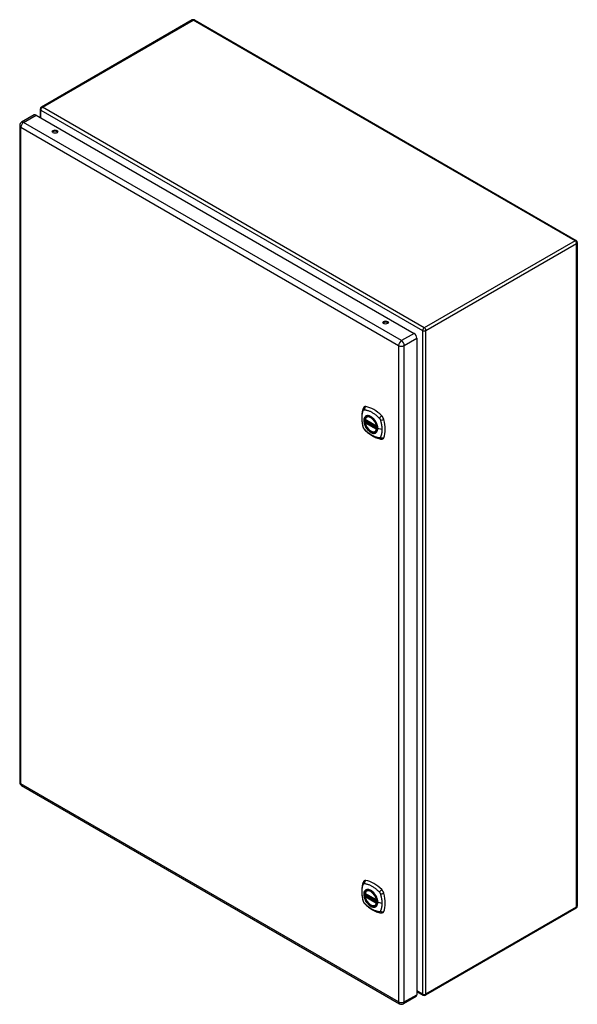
# Model space of a CAD drawing. Header units: inches. Extents: x 114.4 to 134.9, y 35.4 to 71.6.
import ezdxf

# ---------------------------------------------------------------- set-up
doc = ezdxf.new("R2010")
doc.units = ezdxf.units.IN
doc.header["$MEASUREMENT"] = 0
doc.layers.add('Visible Edges(ANSI)', color=7, linetype='Continuous', lineweight=25)
doc.layers.add('Visible Tangent Edges(ANSI)', color=7, linetype='Continuous', lineweight=25)

msp = doc.modelspace()

# ---------------------------------------------------------------- linework, layer by layer
at = {"layer": 'Visible Edges(ANSI)'}
for p, q in [((120.728, 71.55), (115.19, 68.352)), ((120.812, 71.55), (134.836, 63.453)), ((114.93, 68.066), (114.467, 67.799)), ((115.003, 68.059), (128.88, 60.046)), ((115.148, 68.28), (115.148, 67.974)), ((114.394, 67.672), (114.394, 43.577)), ((134.878, 63.381), (134.878, 39.023)), ((128.984, 59.867), (128.984, 35.772)), ((127.089, 56.876), (127.503, 56.637)), ((127.089, 56.78), (127.103, 56.788)), ((127.109, 56.8), (127.108, 56.802)), ((127.114, 56.814), (127.155, 56.838)), ((127.146, 56.98), (127.156, 56.986)), ((127.459, 56.437), (127.469, 56.444)), ((114.467, 43.45), (128.345, 35.438)), ((127.089, 39.482), (127.503, 39.243)), ((127.109, 39.406), (127.108, 39.409)), ((127.114, 39.42), (127.155, 39.444)), ((127.146, 39.586), (127.156, 39.592)), ((127.089, 39.386), (127.103, 39.394)), ((127.459, 39.044), (127.469, 39.05)), ((134.836, 38.95), (129.298, 35.753)), ((128.984, 35.886), (129.214, 35.753)), ((128.953, 35.705), (128.491, 35.438))]:
    msp.add_line(p, q, dxfattribs=at)
at = {"layer": 'Visible Edges(ANSI)', "flags": 128}
for points in [[(127.012, 57.289), (127.004, 57.268), (126.998, 57.248), (126.992, 57.229), (126.988, 57.211), (126.983, 57.192), (126.979, 57.173), (126.972, 57.133), (126.966, 57.092), (126.962, 57.051), (126.96, 57.008), (126.959, 56.965), (126.96, 56.922), (126.962, 56.878), (126.966, 56.833), (126.972, 56.788), (126.979, 56.743), (126.987, 56.698), (126.997, 56.652), (127.002, 56.629), (127.005, 56.617), (127.009, 56.603)], [(127.05, 57.345), (127.037, 57.332), (127.026, 57.317), (127.018, 57.303), (127.012, 57.289)], [(127.084, 56.889), (127.088, 56.904), (127.093, 56.918), (127.099, 56.931), (127.107, 56.943), (127.115, 56.954), (127.124, 56.964), (127.135, 56.972), (127.146, 56.98)], [(127.459, 56.437), (127.447, 56.432), (127.435, 56.427), (127.422, 56.424), (127.409, 56.422), (127.395, 56.422), (127.382, 56.423), (127.367, 56.425), (127.353, 56.428), (127.338, 56.433), (127.324, 56.439), (127.309, 56.445), (127.294, 56.454), (127.28, 56.463), (127.265, 56.473), (127.251, 56.484), (127.237, 56.496), (127.223, 56.509), (127.209, 56.523), (127.196, 56.538), (127.184, 56.553), (127.172, 56.569), (127.16, 56.586), (127.149, 56.603), (127.139, 56.62), (127.129, 56.638), (127.12, 56.657), (127.112, 56.675), (127.104, 56.694), (127.098, 56.712), (127.092, 56.731), (127.087, 56.749), (127.084, 56.768)], [(127.103, 56.788), (127.106, 56.79), (127.108, 56.793), (127.109, 56.797), (127.109, 56.8)], [(127.398, 56.9), (127.417, 56.877), (127.435, 56.854), (127.451, 56.829), (127.467, 56.804), (127.481, 56.778), (127.494, 56.751), (127.506, 56.724), (127.516, 56.696)], [(127.009, 56.603), (127.013, 56.59), (127.018, 56.577), (127.024, 56.564), (127.031, 56.552), (127.038, 56.54), (127.046, 56.529), (127.055, 56.518), (127.064, 56.507)], [(127.064, 56.507), (127.074, 56.497), (127.084, 56.488), (127.101, 56.471), (127.135, 56.441), (127.17, 56.411), (127.206, 56.382), (127.242, 56.355), (127.279, 56.33), (127.316, 56.306), (127.353, 56.283), (127.391, 56.262), (127.428, 56.243), (127.466, 56.226), (127.505, 56.21), (127.543, 56.197), (127.581, 56.185), (127.619, 56.175), (127.638, 56.171), (127.649, 56.169), (127.66, 56.167)], [(127.66, 56.167), (127.675, 56.165), (127.692, 56.165), (127.709, 56.167), (127.727, 56.172)], [(127.012, 39.895), (127.004, 39.874), (126.998, 39.854), (126.992, 39.836), (126.988, 39.817), (126.983, 39.798), (126.979, 39.779), (126.972, 39.739), (126.966, 39.698), (126.962, 39.657), (126.96, 39.614), (126.959, 39.572), (126.96, 39.528), (126.962, 39.484), (126.966, 39.44), (126.972, 39.395), (126.979, 39.349), (126.987, 39.304), (126.997, 39.258), (127.002, 39.235), (127.005, 39.223), (127.009, 39.21)], [(127.05, 39.951), (127.037, 39.938), (127.026, 39.924), (127.018, 39.909), (127.012, 39.895)], [(127.084, 39.495), (127.088, 39.51), (127.093, 39.524), (127.099, 39.537), (127.107, 39.549), (127.115, 39.56), (127.124, 39.57), (127.135, 39.578), (127.146, 39.586)], [(127.103, 39.394), (127.106, 39.396), (127.108, 39.4), (127.109, 39.403), (127.109, 39.406)], [(127.398, 39.506), (127.417, 39.483), (127.435, 39.46), (127.451, 39.435), (127.467, 39.41), (127.481, 39.384), (127.494, 39.357), (127.506, 39.33), (127.516, 39.302)], [(127.009, 39.21), (127.013, 39.196), (127.018, 39.183), (127.024, 39.17), (127.031, 39.158), (127.038, 39.146), (127.046, 39.135), (127.055, 39.124), (127.064, 39.113)], [(127.064, 39.113), (127.074, 39.103), (127.084, 39.094), (127.101, 39.078), (127.135, 39.047), (127.17, 39.017), (127.206, 38.988), (127.242, 38.961), (127.279, 38.936), (127.316, 38.912), (127.353, 38.889), (127.391, 38.868), (127.428, 38.849), (127.466, 38.832), (127.505, 38.817), (127.543, 38.803), (127.581, 38.791), (127.619, 38.781), (127.638, 38.777), (127.649, 38.775), (127.66, 38.773)], [(127.459, 39.044), (127.447, 39.038), (127.435, 39.033), (127.422, 39.03), (127.409, 39.028), (127.395, 39.028), (127.382, 39.029), (127.367, 39.031), (127.353, 39.034), (127.338, 39.039), (127.324, 39.045), (127.309, 39.052), (127.294, 39.06), (127.28, 39.069), (127.265, 39.079), (127.251, 39.09), (127.237, 39.102), (127.223, 39.115), (127.209, 39.129), (127.196, 39.144), (127.184, 39.159), (127.172, 39.175), (127.16, 39.192), (127.149, 39.209), (127.139, 39.227), (127.129, 39.245), (127.12, 39.263), (127.112, 39.281), (127.104, 39.3), (127.098, 39.318), (127.092, 39.337), (127.087, 39.356), (127.084, 39.374)], [(127.66, 38.773), (127.675, 38.772), (127.692, 38.771), (127.709, 38.773), (127.727, 38.778)]]:
    msp.add_lwpolyline(points, dxfattribs=at)
at = {"layer": 'Visible Edges(ANSI)'}
for centre, radius, start, end in [((120.77, 71.477), 0.084, 60, 120), ((115.232, 68.28), 0.084, 120, 180), ((114.54, 67.672), 0.146, 120, 180), ((134.794, 63.381), 0.084, 0, 60), ((127.095, 56.886), 0.0118, 166.5554, 240), ((127.095, 56.77), 0.0118, 120, 190.611), ((127.12, 56.804), 0.0118, 120, 187.8283), ((127.509, 56.647), 0.0118, 240, 282.6344), ((114.54, 43.577), 0.146, 180, 240), ((127.095, 39.492), 0.0118, 166.5554, 240), ((127.12, 39.41), 0.0118, 120, 187.8283), ((127.095, 39.376), 0.0118, 120, 190.611), ((127.509, 39.253), 0.0118, 240, 282.6344), ((134.794, 39.023), 0.084, 300, 0), ((128.418, 35.564), 0.146, 240, 300), ((129.256, 35.825), 0.084, 240, 300)]:
    msp.add_arc(centre, radius, start, end, dxfattribs=at)
for centre, major_axis, start_param, end_param in [((115.003, 67.939), (-0.073, 0.126), 5.497787, 6.283185), ((115.695, 67.412), (0.101, 0), 0.378178, 2.763414), ((127.834, 60.403), (0.101, 0), 0.378178, 2.763414), ((128.88, 59.927), (0.073, -0.126), 0.785398, 2.356194), ((127.149, 57.199), (-0.089, 0.153), 5.825423, 6.408181), ((127.4, 56.202), (-0.64, 1.108), 5.170151, 5.825423), ((127.295, 56.704), (0.157, -0.273), 2.363977, 7.060801), ((127.651, 56.91), (0.089, -0.153), 1.113034, 2.028558), ((126.913, 57.046), (-0.64, 1.108), 3.599355, 4.254627), ((127.651, 56.33), (0.089, -0.153), 6.158189, 6.740947), ((127.149, 39.806), (-0.089, 0.153), 5.825423, 6.408181), ((127.4, 38.809), (-0.64, 1.108), 5.170151, 5.825423), ((127.295, 39.311), (0.157, -0.273), 2.363977, 7.060801), ((127.651, 39.516), (0.089, -0.153), 1.113034, 2.028558), ((126.913, 39.652), (-0.64, 1.108), 3.599355, 4.254627), ((127.651, 38.937), (0.089, -0.153), 6.158189, 6.740947), ((128.88, 35.831), (0.073, -0.126), 0, 0.785398)]:
    msp.add_ellipse(centre, major_axis=major_axis, ratio=0.57735, start_param=start_param, end_param=end_param, dxfattribs=at)
for centre, major_axis in [((115.695, 67.455), (0.102, 0)), ((127.834, 60.446), (0.102, 0)), ((127.292, 56.702), (-0.16, 0.277)), ((127.292, 39.309), (-0.16, 0.277))]:
    msp.add_ellipse(centre, major_axis=major_axis, ratio=0.57735, dxfattribs=at)
at = {"layer": 'Visible Tangent Edges(ANSI)'}
for p, q in [((115.232, 68.348), (120.77, 71.545)), ((134.794, 63.449), (120.77, 71.545)), ((129.256, 60.252), (115.232, 68.348)), ((114.54, 67.792), (115.003, 68.059)), ((115.173, 68.245), (129.196, 60.149)), ((115.173, 67.96), (115.173, 68.245)), ((114.437, 67.613), (128.315, 59.6)), ((114.437, 43.517), (114.437, 67.613)), ((128.418, 59.779), (114.54, 67.792)), ((134.794, 63.449), (129.256, 60.252)), ((129.315, 60.149), (134.853, 63.346)), ((134.853, 38.989), (134.853, 63.346)), ((127.78, 60.397), (127.749, 60.414)), ((128.88, 60.046), (128.418, 59.779)), ((129.196, 60.149), (129.196, 35.791)), ((129.315, 35.791), (129.315, 60.149)), ((128.521, 59.6), (128.984, 59.867)), ((128.315, 59.6), (128.315, 35.505)), ((128.521, 35.505), (128.521, 59.6)), ((127.501, 56.642), (127.087, 56.881)), ((127.087, 56.765), (127.501, 56.526)), ((127.095, 56.78), (127.107, 56.786)), ((127.509, 56.541), (127.095, 56.78)), ((127.107, 56.786), (127.517, 56.55)), ((127.518, 56.567), (127.115, 56.799)), ((127.12, 56.814), (127.158, 56.836)), ((127.518, 56.584), (127.12, 56.814)), ((127.516, 56.545), (127.509, 56.541)), ((127.7, 56.516), (127.543, 56.556)), ((128.315, 35.505), (114.437, 43.517)), ((127.501, 39.248), (127.087, 39.487)), ((127.518, 39.173), (127.115, 39.405)), ((127.12, 39.42), (127.158, 39.442)), ((127.518, 39.19), (127.12, 39.42)), ((127.087, 39.371), (127.501, 39.132)), ((127.095, 39.386), (127.107, 39.392)), ((127.509, 39.147), (127.095, 39.386)), ((127.107, 39.392), (127.517, 39.156)), ((127.516, 39.151), (127.509, 39.147)), ((127.7, 39.122), (127.543, 39.162)), ((134.853, 38.989), (129.315, 35.791)), ((129.196, 35.791), (128.984, 35.914)), ((128.521, 35.505), (128.984, 35.772))]:
    msp.add_line(p, q, dxfattribs=at)
at = {"layer": 'Visible Tangent Edges(ANSI)', "flags": 128}
for points in [[(127.022, 56.589), (127.013, 56.622), (127.005, 56.652), (126.999, 56.681), (126.993, 56.711), (126.987, 56.74), (126.982, 56.769), (126.978, 56.798), (126.975, 56.827), (126.973, 56.855), (126.971, 56.883), (126.97, 56.911), (126.969, 56.938), (126.97, 56.965), (126.971, 56.991), (126.972, 57.017), (126.975, 57.042), (126.978, 57.066), (126.982, 57.09), (126.987, 57.114), (126.992, 57.137), (126.999, 57.159), (127.005, 57.181), (127.013, 57.202), (127.022, 57.223)], [(127.022, 57.223), (127.023, 57.225), (127.024, 57.227), (127.025, 57.228), (127.027, 57.23), (127.028, 57.231), (127.029, 57.233), (127.03, 57.234), (127.032, 57.235), (127.033, 57.236), (127.034, 57.238), (127.036, 57.239), (127.037, 57.239), (127.039, 57.24), (127.041, 57.241), (127.042, 57.242), (127.044, 57.242), (127.046, 57.243), (127.047, 57.243), (127.049, 57.244), (127.051, 57.244), (127.053, 57.244), (127.055, 57.244), (127.057, 57.244), (127.059, 57.244)], [(127.059, 57.244), (127.082, 57.242), (127.104, 57.238), (127.127, 57.233), (127.149, 57.227), (127.172, 57.221), (127.195, 57.213), (127.218, 57.205), (127.241, 57.196), (127.264, 57.185), (127.288, 57.174), (127.311, 57.162), (127.334, 57.149), (127.358, 57.135), (127.381, 57.12), (127.404, 57.105), (127.427, 57.088), (127.45, 57.071), (127.473, 57.053), (127.496, 57.034), (127.518, 57.014), (127.541, 56.994), (127.563, 56.973), (127.585, 56.952), (127.608, 56.927)], [(127.096, 57), (127.087, 56.992), (127.079, 56.983), (127.071, 56.973), (127.065, 56.962), (127.058, 56.95), (127.053, 56.938), (127.049, 56.924), (127.045, 56.91), (127.042, 56.895), (127.04, 56.88), (127.039, 56.864), (127.038, 56.847), (127.039, 56.83), (127.04, 56.813), (127.042, 56.795), (127.045, 56.777), (127.049, 56.758), (127.053, 56.74), (127.059, 56.721), (127.065, 56.702), (127.071, 56.683), (127.079, 56.665), (127.087, 56.646), (127.096, 56.628)], [(127.54, 56.558), (127.534, 56.5), (127.517, 56.451), (127.49, 56.414), (127.453, 56.39), (127.41, 56.381), (127.36, 56.386), (127.307, 56.406), (127.254, 56.439), (127.202, 56.485), (127.154, 56.54), (127.113, 56.603), (127.08, 56.67), (127.057, 56.739), (127.044, 56.806), (127.043, 56.869), (127.053, 56.924), (127.074, 56.968), (127.105, 57.001), (127.144, 57.019), (127.19, 57.023), (127.241, 57.012), (127.295, 56.987), (127.348, 56.949), (127.398, 56.9)], [(127.129, 57.019), (127.128, 57.018), (127.126, 57.018), (127.125, 57.017), (127.123, 57.016), (127.122, 57.016), (127.12, 57.015), (127.119, 57.014), (127.118, 57.014), (127.116, 57.013), (127.115, 57.012), (127.113, 57.011), (127.112, 57.011), (127.111, 57.01), (127.109, 57.009), (127.108, 57.008), (127.106, 57.007), (127.105, 57.006), (127.104, 57.005), (127.102, 57.004), (127.101, 57.004), (127.1, 57.003), (127.099, 57.002), (127.097, 57.001), (127.096, 57)], [(127.103, 56.788), (127.103, 56.788), (127.103, 56.788), (127.103, 56.788), (127.103, 56.788), (127.103, 56.788), (127.103, 56.788), (127.103, 56.788), (127.103, 56.788), (127.103, 56.788), (127.103, 56.788), (127.103, 56.788), (127.103, 56.788), (127.103, 56.788), (127.103, 56.788), (127.103, 56.788), (127.103, 56.788), (127.103, 56.788), (127.103, 56.788), (127.103, 56.788), (127.103, 56.788), (127.103, 56.788), (127.103, 56.788), (127.103, 56.788), (127.103, 56.788)], [(127.103, 56.788), (127.103, 56.788), (127.103, 56.788), (127.103, 56.788), (127.103, 56.788), (127.103, 56.788), (127.103, 56.788), (127.103, 56.788), (127.103, 56.788), (127.103, 56.788), (127.103, 56.788), (127.103, 56.788), (127.103, 56.788), (127.103, 56.788), (127.103, 56.788), (127.104, 56.787), (127.104, 56.787), (127.104, 56.787), (127.104, 56.787), (127.104, 56.787), (127.104, 56.787), (127.104, 56.787), (127.105, 56.787), (127.105, 56.787), (127.105, 56.787)], [(127.105, 56.787), (127.105, 56.787), (127.105, 56.787), (127.105, 56.787), (127.105, 56.787), (127.105, 56.787), (127.105, 56.787), (127.105, 56.787), (127.106, 56.787), (127.106, 56.787), (127.106, 56.787), (127.106, 56.787), (127.106, 56.787), (127.106, 56.787), (127.106, 56.787), (127.106, 56.787), (127.106, 56.787), (127.106, 56.786), (127.106, 56.786), (127.106, 56.786), (127.106, 56.786), (127.106, 56.786), (127.106, 56.786), (127.106, 56.786), (127.107, 56.786)], [(127.109, 56.801), (127.109, 56.801), (127.109, 56.801), (127.109, 56.801), (127.109, 56.801), (127.109, 56.801), (127.109, 56.801), (127.109, 56.801), (127.109, 56.801), (127.109, 56.801), (127.109, 56.801), (127.109, 56.801), (127.109, 56.801), (127.109, 56.801), (127.109, 56.801), (127.109, 56.8), (127.109, 56.8), (127.109, 56.8), (127.109, 56.8), (127.109, 56.8), (127.109, 56.8), (127.109, 56.8), (127.109, 56.8), (127.109, 56.8), (127.109, 56.8)], [(127.112, 56.801), (127.112, 56.801), (127.111, 56.801), (127.111, 56.801), (127.111, 56.801), (127.111, 56.801), (127.111, 56.801), (127.111, 56.801), (127.11, 56.801), (127.11, 56.801), (127.11, 56.801), (127.11, 56.801), (127.11, 56.801), (127.11, 56.801), (127.11, 56.801), (127.11, 56.801), (127.109, 56.801), (127.109, 56.801), (127.109, 56.801), (127.109, 56.801), (127.109, 56.801), (127.109, 56.801), (127.109, 56.801), (127.109, 56.801), (127.109, 56.801)], [(127.115, 56.799), (127.115, 56.799), (127.115, 56.799), (127.114, 56.799), (127.114, 56.799), (127.114, 56.799), (127.114, 56.8), (127.114, 56.8), (127.114, 56.8), (127.114, 56.8), (127.114, 56.8), (127.113, 56.8), (127.113, 56.8), (127.113, 56.8), (127.113, 56.8), (127.113, 56.8), (127.113, 56.8), (127.113, 56.8), (127.113, 56.8), (127.112, 56.8), (127.112, 56.8), (127.112, 56.8), (127.112, 56.8), (127.112, 56.801), (127.112, 56.801)], [(127.451, 56.833), (127.44, 56.85), (127.428, 56.866), (127.415, 56.882), (127.403, 56.898), (127.389, 56.912), (127.376, 56.926), (127.362, 56.94), (127.348, 56.952), (127.334, 56.964), (127.32, 56.974), (127.305, 56.984), (127.29, 56.993), (127.276, 57.001), (127.261, 57.008), (127.247, 57.014), (127.233, 57.019), (127.219, 57.023), (127.205, 57.025), (127.191, 57.027), (127.178, 57.027), (127.165, 57.027), (127.153, 57.025), (127.141, 57.023), (127.129, 57.019)], [(127.484, 56.775), (127.483, 56.778), (127.482, 56.78), (127.481, 56.783), (127.479, 56.785), (127.478, 56.788), (127.477, 56.79), (127.475, 56.793), (127.474, 56.795), (127.473, 56.797), (127.471, 56.8), (127.47, 56.802), (127.469, 56.805), (127.467, 56.807), (127.466, 56.809), (127.464, 56.812), (127.463, 56.814), (127.461, 56.817), (127.46, 56.819), (127.459, 56.821), (127.457, 56.824), (127.456, 56.826), (127.454, 56.828), (127.453, 56.831), (127.451, 56.833)], [(127.543, 56.556), (127.543, 56.565), (127.542, 56.573), (127.542, 56.582), (127.541, 56.591), (127.54, 56.6), (127.539, 56.608), (127.538, 56.618), (127.536, 56.627), (127.534, 56.636), (127.532, 56.645), (127.53, 56.654), (127.528, 56.664), (127.525, 56.673), (127.522, 56.682), (127.519, 56.692), (127.516, 56.701), (127.513, 56.71), (127.509, 56.72), (127.506, 56.729), (127.502, 56.738), (127.498, 56.748), (127.493, 56.757), (127.489, 56.766), (127.484, 56.775)], [(127.608, 56.927), (127.609, 56.926), (127.61, 56.925), (127.611, 56.924), (127.612, 56.923), (127.613, 56.921), (127.614, 56.92), (127.615, 56.919), (127.616, 56.918), (127.617, 56.917), (127.618, 56.916), (127.619, 56.914), (127.62, 56.913), (127.62, 56.912), (127.621, 56.911), (127.622, 56.909), (127.623, 56.908), (127.624, 56.907), (127.625, 56.905), (127.626, 56.904), (127.626, 56.903), (127.627, 56.902), (127.628, 56.9), (127.629, 56.899), (127.63, 56.898)], [(127.63, 56.898), (127.63, 56.896), (127.631, 56.895), (127.632, 56.894), (127.633, 56.892), (127.633, 56.891), (127.634, 56.889), (127.635, 56.888), (127.635, 56.887), (127.636, 56.885), (127.637, 56.884), (127.637, 56.883), (127.638, 56.881), (127.639, 56.88), (127.639, 56.878), (127.64, 56.877), (127.64, 56.876), (127.641, 56.874), (127.641, 56.873), (127.642, 56.871), (127.642, 56.87), (127.643, 56.868), (127.643, 56.867), (127.644, 56.866), (127.644, 56.864)], [(127.644, 56.864), (127.65, 56.846), (127.654, 56.831), (127.658, 56.816), (127.662, 56.802), (127.665, 56.787), (127.669, 56.772), (127.672, 56.757), (127.675, 56.743), (127.678, 56.728), (127.681, 56.714), (127.683, 56.699), (127.686, 56.684), (127.688, 56.67), (127.69, 56.656), (127.692, 56.641), (127.693, 56.627), (127.695, 56.613), (127.696, 56.599), (127.697, 56.585), (127.698, 56.571), (127.699, 56.557), (127.699, 56.543), (127.7, 56.53), (127.7, 56.516)], [(127.059, 56.526), (127.057, 56.528), (127.055, 56.531), (127.053, 56.533), (127.051, 56.535), (127.049, 56.538), (127.047, 56.54), (127.046, 56.543), (127.044, 56.545), (127.042, 56.548), (127.041, 56.55), (127.039, 56.553), (127.037, 56.556), (127.036, 56.558), (127.034, 56.561), (127.033, 56.564), (127.032, 56.566), (127.03, 56.569), (127.029, 56.572), (127.028, 56.575), (127.027, 56.578), (127.025, 56.58), (127.024, 56.583), (127.023, 56.586), (127.022, 56.589)], [(127.608, 56.209), (127.585, 56.211), (127.563, 56.215), (127.541, 56.22), (127.518, 56.226), (127.496, 56.233), (127.473, 56.241), (127.45, 56.249), (127.427, 56.259), (127.404, 56.269), (127.381, 56.28), (127.358, 56.292), (127.334, 56.305), (127.311, 56.319), (127.288, 56.334), (127.264, 56.35), (127.241, 56.366), (127.218, 56.383), (127.195, 56.401), (127.172, 56.42), (127.149, 56.439), (127.127, 56.459), (127.104, 56.48), (127.082, 56.501), (127.059, 56.526)], [(127.096, 56.628), (127.097, 56.626), (127.099, 56.623), (127.1, 56.621), (127.101, 56.618), (127.102, 56.616), (127.104, 56.613), (127.105, 56.611), (127.106, 56.608), (127.108, 56.606), (127.109, 56.604), (127.111, 56.601), (127.112, 56.599), (127.113, 56.596), (127.115, 56.594), (127.116, 56.592), (127.118, 56.589), (127.119, 56.587), (127.12, 56.584), (127.122, 56.582), (127.123, 56.58), (127.125, 56.577), (127.126, 56.575), (127.128, 56.573), (127.129, 56.57)], [(127.129, 56.57), (127.141, 56.553), (127.153, 56.537), (127.165, 56.521), (127.178, 56.506), (127.191, 56.491), (127.205, 56.477), (127.219, 56.464), (127.233, 56.451), (127.247, 56.44), (127.261, 56.429), (127.276, 56.419), (127.291, 56.41), (127.305, 56.403), (127.32, 56.396), (127.334, 56.39), (127.348, 56.385), (127.362, 56.381), (127.376, 56.378), (127.39, 56.377), (127.403, 56.376), (127.416, 56.377), (127.428, 56.378), (127.44, 56.381), (127.451, 56.385)], [(127.451, 56.385), (127.453, 56.385), (127.454, 56.386), (127.456, 56.386), (127.457, 56.387), (127.459, 56.388), (127.46, 56.388), (127.461, 56.389), (127.463, 56.39), (127.464, 56.39), (127.466, 56.391), (127.467, 56.392), (127.469, 56.393), (127.47, 56.394), (127.471, 56.394), (127.473, 56.395), (127.474, 56.396), (127.475, 56.397), (127.477, 56.398), (127.478, 56.399), (127.479, 56.4), (127.481, 56.401), (127.482, 56.402), (127.483, 56.403), (127.484, 56.404)], [(127.484, 56.404), (127.489, 56.408), (127.493, 56.412), (127.498, 56.416), (127.502, 56.421), (127.506, 56.426), (127.509, 56.431), (127.513, 56.436), (127.516, 56.442), (127.519, 56.447), (127.522, 56.453), (127.525, 56.46), (127.528, 56.466), (127.53, 56.473), (127.532, 56.479), (127.534, 56.486), (127.536, 56.493), (127.538, 56.501), (127.539, 56.508), (127.54, 56.516), (127.541, 56.524), (127.542, 56.532), (127.542, 56.54), (127.543, 56.548), (127.543, 56.556)], [(127.516, 56.696), (127.518, 56.69), (127.52, 56.684), (127.521, 56.678), (127.523, 56.672), (127.525, 56.666), (127.526, 56.661), (127.528, 56.655), (127.529, 56.649), (127.53, 56.643), (127.532, 56.637), (127.533, 56.631), (127.534, 56.625), (127.535, 56.62), (127.536, 56.614), (127.537, 56.608), (127.537, 56.602), (127.538, 56.597), (127.538, 56.591), (127.539, 56.586), (127.539, 56.58), (127.54, 56.575), (127.54, 56.569), (127.54, 56.564), (127.54, 56.558)], [(127.7, 56.516), (127.7, 56.503), (127.699, 56.49), (127.699, 56.476), (127.698, 56.463), (127.697, 56.45), (127.696, 56.437), (127.695, 56.425), (127.693, 56.412), (127.692, 56.4), (127.69, 56.387), (127.688, 56.375), (127.686, 56.363), (127.683, 56.351), (127.681, 56.34), (127.678, 56.328), (127.675, 56.317), (127.672, 56.305), (127.669, 56.294), (127.665, 56.283), (127.662, 56.273), (127.658, 56.262), (127.654, 56.252), (127.65, 56.241), (127.644, 56.23)], [(127.644, 56.23), (127.643, 56.228), (127.643, 56.226), (127.641, 56.225), (127.64, 56.223), (127.639, 56.222), (127.638, 56.22), (127.637, 56.219), (127.635, 56.218), (127.634, 56.217), (127.633, 56.216), (127.631, 56.215), (127.63, 56.214), (127.628, 56.213), (127.626, 56.212), (127.625, 56.211), (127.623, 56.211), (127.621, 56.21), (127.62, 56.21), (127.618, 56.209), (127.616, 56.209), (127.614, 56.209), (127.612, 56.209), (127.61, 56.209), (127.608, 56.209)], [(127.022, 39.195), (127.013, 39.228), (127.005, 39.258), (126.999, 39.287), (126.993, 39.317), (126.987, 39.346), (126.982, 39.375), (126.978, 39.404), (126.975, 39.433), (126.973, 39.461), (126.971, 39.489), (126.97, 39.517), (126.969, 39.544), (126.97, 39.571), (126.971, 39.597), (126.972, 39.623), (126.975, 39.648), (126.978, 39.673), (126.982, 39.697), (126.987, 39.72), (126.992, 39.743), (126.999, 39.765), (127.005, 39.787), (127.013, 39.808), (127.022, 39.83)], [(127.022, 39.83), (127.023, 39.831), (127.024, 39.833), (127.025, 39.835), (127.027, 39.836), (127.028, 39.838), (127.029, 39.839), (127.03, 39.84), (127.032, 39.841), (127.033, 39.843), (127.034, 39.844), (127.036, 39.845), (127.037, 39.846), (127.039, 39.847), (127.041, 39.847), (127.042, 39.848), (127.044, 39.849), (127.046, 39.849), (127.047, 39.85), (127.049, 39.85), (127.051, 39.85), (127.053, 39.85), (127.055, 39.851), (127.057, 39.851), (127.059, 39.851)], [(127.059, 39.851), (127.082, 39.848), (127.104, 39.844), (127.127, 39.839), (127.149, 39.834), (127.172, 39.827), (127.195, 39.819), (127.218, 39.811), (127.241, 39.802), (127.264, 39.791), (127.288, 39.78), (127.311, 39.768), (127.334, 39.755), (127.358, 39.741), (127.381, 39.726), (127.404, 39.711), (127.427, 39.694), (127.45, 39.677), (127.473, 39.659), (127.496, 39.64), (127.518, 39.621), (127.541, 39.6), (127.563, 39.58), (127.585, 39.558), (127.608, 39.533)], [(127.096, 39.606), (127.087, 39.598), (127.079, 39.589), (127.071, 39.579), (127.065, 39.568), (127.058, 39.556), (127.053, 39.544), (127.049, 39.53), (127.045, 39.516), (127.042, 39.502), (127.04, 39.486), (127.039, 39.47), (127.038, 39.454), (127.039, 39.436), (127.04, 39.419), (127.042, 39.401), (127.045, 39.383), (127.049, 39.365), (127.053, 39.346), (127.059, 39.327), (127.065, 39.308), (127.071, 39.29), (127.079, 39.271), (127.087, 39.252), (127.096, 39.234)], [(127.54, 39.164), (127.534, 39.106), (127.517, 39.058), (127.49, 39.02), (127.453, 38.996), (127.41, 38.987), (127.36, 38.992), (127.307, 39.012), (127.254, 39.045), (127.202, 39.091), (127.154, 39.146), (127.113, 39.209), (127.08, 39.276), (127.057, 39.345), (127.044, 39.413), (127.043, 39.475), (127.053, 39.53), (127.074, 39.575), (127.105, 39.607), (127.144, 39.625), (127.19, 39.629), (127.241, 39.619), (127.295, 39.594), (127.348, 39.555), (127.398, 39.506)], [(127.129, 39.625), (127.128, 39.624), (127.126, 39.624), (127.125, 39.623), (127.123, 39.622), (127.122, 39.622), (127.12, 39.621), (127.119, 39.62), (127.118, 39.62), (127.116, 39.619), (127.115, 39.618), (127.113, 39.617), (127.112, 39.617), (127.111, 39.616), (127.109, 39.615), (127.108, 39.614), (127.106, 39.613), (127.105, 39.612), (127.104, 39.612), (127.102, 39.611), (127.101, 39.61), (127.1, 39.609), (127.099, 39.608), (127.097, 39.607), (127.096, 39.606)], [(127.109, 39.407), (127.109, 39.407), (127.109, 39.407), (127.109, 39.407), (127.109, 39.407), (127.109, 39.407), (127.109, 39.407), (127.109, 39.407), (127.109, 39.407), (127.109, 39.407), (127.109, 39.407), (127.109, 39.407), (127.109, 39.407), (127.109, 39.407), (127.109, 39.407), (127.109, 39.407), (127.109, 39.407), (127.109, 39.406), (127.109, 39.406), (127.109, 39.406), (127.109, 39.406), (127.109, 39.406), (127.109, 39.406), (127.109, 39.406), (127.109, 39.406)], [(127.112, 39.407), (127.112, 39.407), (127.111, 39.407), (127.111, 39.407), (127.111, 39.407), (127.111, 39.407), (127.111, 39.407), (127.111, 39.407), (127.11, 39.407), (127.11, 39.407), (127.11, 39.407), (127.11, 39.407), (127.11, 39.407), (127.11, 39.407), (127.11, 39.407), (127.11, 39.407), (127.109, 39.407), (127.109, 39.407), (127.109, 39.407), (127.109, 39.407), (127.109, 39.407), (127.109, 39.407), (127.109, 39.407), (127.109, 39.407), (127.109, 39.407)], [(127.115, 39.405), (127.115, 39.405), (127.115, 39.405), (127.114, 39.405), (127.114, 39.406), (127.114, 39.406), (127.114, 39.406), (127.114, 39.406), (127.114, 39.406), (127.114, 39.406), (127.114, 39.406), (127.113, 39.406), (127.113, 39.406), (127.113, 39.406), (127.113, 39.406), (127.113, 39.406), (127.113, 39.406), (127.113, 39.406), (127.113, 39.406), (127.112, 39.406), (127.112, 39.407), (127.112, 39.407), (127.112, 39.407), (127.112, 39.407), (127.112, 39.407)], [(127.451, 39.439), (127.44, 39.456), (127.428, 39.473), (127.415, 39.488), (127.403, 39.504), (127.389, 39.519), (127.376, 39.533), (127.362, 39.546), (127.348, 39.558), (127.334, 39.57), (127.32, 39.581), (127.305, 39.59), (127.29, 39.599), (127.276, 39.607), (127.261, 39.614), (127.247, 39.62), (127.233, 39.625), (127.219, 39.629), (127.205, 39.631), (127.191, 39.633), (127.178, 39.634), (127.165, 39.633), (127.153, 39.631), (127.141, 39.629), (127.129, 39.625)], [(127.484, 39.382), (127.483, 39.384), (127.482, 39.386), (127.481, 39.389), (127.479, 39.391), (127.478, 39.394), (127.477, 39.396), (127.475, 39.399), (127.474, 39.401), (127.473, 39.404), (127.471, 39.406), (127.47, 39.408), (127.469, 39.411), (127.467, 39.413), (127.466, 39.416), (127.464, 39.418), (127.463, 39.42), (127.461, 39.423), (127.46, 39.425), (127.459, 39.427), (127.457, 39.43), (127.456, 39.432), (127.454, 39.435), (127.453, 39.437), (127.451, 39.439)], [(127.608, 39.533), (127.609, 39.532), (127.61, 39.531), (127.611, 39.53), (127.612, 39.529), (127.613, 39.528), (127.614, 39.526), (127.615, 39.525), (127.616, 39.524), (127.617, 39.523), (127.618, 39.522), (127.619, 39.52), (127.62, 39.519), (127.62, 39.518), (127.621, 39.517), (127.622, 39.515), (127.623, 39.514), (127.624, 39.513), (127.625, 39.512), (127.626, 39.51), (127.626, 39.509), (127.627, 39.508), (127.628, 39.506), (127.629, 39.505), (127.63, 39.504)], [(127.63, 39.504), (127.63, 39.502), (127.631, 39.501), (127.632, 39.5), (127.633, 39.498), (127.633, 39.497), (127.634, 39.496), (127.635, 39.494), (127.635, 39.493), (127.636, 39.492), (127.637, 39.49), (127.637, 39.489), (127.638, 39.487), (127.639, 39.486), (127.639, 39.485), (127.64, 39.483), (127.64, 39.482), (127.641, 39.48), (127.641, 39.479), (127.642, 39.478), (127.642, 39.476), (127.643, 39.475), (127.643, 39.473), (127.644, 39.472), (127.644, 39.47)], [(127.644, 39.47), (127.65, 39.452), (127.654, 39.437), (127.658, 39.423), (127.662, 39.408), (127.665, 39.393), (127.669, 39.378), (127.672, 39.364), (127.675, 39.349), (127.678, 39.334), (127.681, 39.32), (127.683, 39.305), (127.686, 39.291), (127.688, 39.276), (127.69, 39.262), (127.692, 39.248), (127.693, 39.233), (127.695, 39.219), (127.696, 39.205), (127.697, 39.191), (127.698, 39.177), (127.699, 39.163), (127.699, 39.15), (127.7, 39.136), (127.7, 39.122)], [(127.059, 39.132), (127.057, 39.134), (127.055, 39.137), (127.053, 39.139), (127.051, 39.141), (127.049, 39.144), (127.047, 39.146), (127.046, 39.149), (127.044, 39.151), (127.042, 39.154), (127.041, 39.156), (127.039, 39.159), (127.037, 39.162), (127.036, 39.164), (127.034, 39.167), (127.033, 39.17), (127.032, 39.173), (127.03, 39.175), (127.029, 39.178), (127.028, 39.181), (127.027, 39.184), (127.025, 39.187), (127.024, 39.189), (127.023, 39.192), (127.022, 39.195)], [(127.608, 38.815), (127.585, 38.817), (127.563, 38.822), (127.541, 38.827), (127.518, 38.832), (127.496, 38.839), (127.473, 38.847), (127.45, 38.855), (127.427, 38.865), (127.404, 38.875), (127.381, 38.886), (127.358, 38.899), (127.334, 38.912), (127.311, 38.926), (127.288, 38.94), (127.264, 38.956), (127.241, 38.972), (127.218, 38.99), (127.195, 39.007), (127.172, 39.026), (127.149, 39.045), (127.127, 39.065), (127.104, 39.086), (127.082, 39.107), (127.059, 39.132)], [(127.096, 39.234), (127.097, 39.232), (127.099, 39.229), (127.1, 39.227), (127.101, 39.224), (127.102, 39.222), (127.104, 39.219), (127.105, 39.217), (127.106, 39.215), (127.108, 39.212), (127.109, 39.21), (127.111, 39.207), (127.112, 39.205), (127.113, 39.202), (127.115, 39.2), (127.116, 39.198), (127.118, 39.195), (127.119, 39.193), (127.12, 39.191), (127.122, 39.188), (127.123, 39.186), (127.125, 39.184), (127.126, 39.181), (127.128, 39.179), (127.129, 39.177)], [(127.103, 39.394), (127.103, 39.394), (127.103, 39.394), (127.103, 39.394), (127.103, 39.394), (127.103, 39.394), (127.103, 39.394), (127.103, 39.394), (127.103, 39.394), (127.103, 39.394), (127.103, 39.394), (127.103, 39.394), (127.103, 39.394), (127.103, 39.394), (127.103, 39.394), (127.103, 39.394), (127.103, 39.394), (127.103, 39.394), (127.103, 39.394), (127.103, 39.394), (127.103, 39.394), (127.103, 39.394), (127.103, 39.394), (127.103, 39.394), (127.103, 39.394)], [(127.103, 39.394), (127.103, 39.394), (127.103, 39.394), (127.103, 39.394), (127.103, 39.394), (127.103, 39.394), (127.103, 39.394), (127.103, 39.394), (127.103, 39.394), (127.103, 39.394), (127.103, 39.394), (127.103, 39.394), (127.103, 39.394), (127.103, 39.394), (127.103, 39.394), (127.104, 39.394), (127.104, 39.394), (127.104, 39.394), (127.104, 39.393), (127.104, 39.393), (127.104, 39.393), (127.104, 39.393), (127.105, 39.393), (127.105, 39.393), (127.105, 39.393)], [(127.105, 39.393), (127.105, 39.393), (127.105, 39.393), (127.105, 39.393), (127.105, 39.393), (127.105, 39.393), (127.105, 39.393), (127.105, 39.393), (127.106, 39.393), (127.106, 39.393), (127.106, 39.393), (127.106, 39.393), (127.106, 39.393), (127.106, 39.393), (127.106, 39.393), (127.106, 39.393), (127.106, 39.393), (127.106, 39.393), (127.106, 39.393), (127.106, 39.393), (127.106, 39.393), (127.106, 39.393), (127.106, 39.392), (127.106, 39.392), (127.107, 39.392)], [(127.129, 39.177), (127.141, 39.16), (127.153, 39.143), (127.165, 39.127), (127.178, 39.112), (127.191, 39.097), (127.205, 39.083), (127.219, 39.07), (127.233, 39.058), (127.247, 39.046), (127.261, 39.035), (127.276, 39.026), (127.291, 39.017), (127.305, 39.009), (127.32, 39.002), (127.334, 38.996), (127.348, 38.991), (127.362, 38.987), (127.376, 38.984), (127.39, 38.983), (127.403, 38.982), (127.416, 38.983), (127.428, 38.984), (127.44, 38.987), (127.451, 38.991)], [(127.543, 39.162), (127.543, 39.171), (127.542, 39.179), (127.542, 39.188), (127.541, 39.197), (127.54, 39.206), (127.539, 39.215), (127.538, 39.224), (127.536, 39.233), (127.534, 39.242), (127.532, 39.251), (127.53, 39.26), (127.528, 39.27), (127.525, 39.279), (127.522, 39.288), (127.519, 39.298), (127.516, 39.307), (127.513, 39.317), (127.509, 39.326), (127.506, 39.335), (127.502, 39.345), (127.498, 39.354), (127.493, 39.363), (127.489, 39.372), (127.484, 39.382)], [(127.484, 39.01), (127.489, 39.014), (127.493, 39.018), (127.498, 39.022), (127.502, 39.027), (127.506, 39.032), (127.509, 39.037), (127.513, 39.042), (127.516, 39.048), (127.519, 39.054), (127.522, 39.06), (127.525, 39.066), (127.528, 39.072), (127.53, 39.079), (127.532, 39.085), (127.534, 39.092), (127.536, 39.1), (127.538, 39.107), (127.539, 39.114), (127.54, 39.122), (127.541, 39.13), (127.542, 39.138), (127.542, 39.146), (127.543, 39.154), (127.543, 39.162)], [(127.516, 39.302), (127.518, 39.296), (127.52, 39.29), (127.521, 39.285), (127.523, 39.279), (127.525, 39.273), (127.526, 39.267), (127.528, 39.261), (127.529, 39.255), (127.53, 39.249), (127.532, 39.243), (127.533, 39.237), (127.534, 39.232), (127.535, 39.226), (127.536, 39.22), (127.537, 39.214), (127.537, 39.209), (127.538, 39.203), (127.538, 39.197), (127.539, 39.192), (127.539, 39.186), (127.54, 39.181), (127.54, 39.175), (127.54, 39.17), (127.54, 39.164)], [(127.7, 39.122), (127.7, 39.109), (127.699, 39.096), (127.699, 39.082), (127.698, 39.069), (127.697, 39.056), (127.696, 39.044), (127.695, 39.031), (127.693, 39.018), (127.692, 39.006), (127.69, 38.994), (127.688, 38.981), (127.686, 38.969), (127.683, 38.958), (127.681, 38.946), (127.678, 38.934), (127.675, 38.923), (127.672, 38.912), (127.669, 38.901), (127.665, 38.89), (127.662, 38.879), (127.658, 38.868), (127.654, 38.858), (127.65, 38.847), (127.644, 38.836)], [(127.451, 38.991), (127.453, 38.991), (127.454, 38.992), (127.456, 38.993), (127.457, 38.993), (127.459, 38.994), (127.46, 38.995), (127.461, 38.995), (127.463, 38.996), (127.464, 38.997), (127.466, 38.997), (127.467, 38.998), (127.469, 38.999), (127.47, 39), (127.471, 39.001), (127.473, 39.001), (127.474, 39.002), (127.475, 39.003), (127.477, 39.004), (127.478, 39.005), (127.479, 39.006), (127.481, 39.007), (127.482, 39.008), (127.483, 39.009), (127.484, 39.01)], [(127.644, 38.836), (127.643, 38.834), (127.643, 38.833), (127.641, 38.831), (127.64, 38.829), (127.639, 38.828), (127.638, 38.827), (127.637, 38.825), (127.635, 38.824), (127.634, 38.823), (127.633, 38.822), (127.631, 38.821), (127.63, 38.82), (127.628, 38.819), (127.626, 38.818), (127.625, 38.818), (127.623, 38.817), (127.621, 38.816), (127.62, 38.816), (127.618, 38.816), (127.616, 38.815), (127.614, 38.815), (127.612, 38.815), (127.61, 38.815), (127.608, 38.815)]]:
    msp.add_lwpolyline(points, dxfattribs=at)
at = {"layer": 'Visible Tangent Edges(ANSI)'}
for centre, major_axis, ratio, start_param, end_param in [((120.77, 71.477), (-0.042, 0.0727), 0.57735, 5.497787, 6.283185), ((120.77, 71.477), (0.042, 0.0727), 0.57735, 0, 0.785398), ((115.232, 68.28), (0.042, 0.0727), 0.57735, 0.785398, 2.356194), ((115.232, 68.28), (-0.042, 0.0727), 0.57735, 5.497787, 6.283185), ((115.232, 68.28), (-0.084, 0), 0.57735, 0, 0.785398), ((114.54, 67.672), (-0.146, 0), 0.57735, 0, 0.785398), ((114.54, 67.672), (-0.073, -0.126), 0.57735, 3.926991, 5.497787), ((114.54, 67.672), (-0.073, 0.126), 0.57735, 5.497787, 6.283185), ((134.794, 63.381), (0.042, 0.0727), 0.57735, 0, 0.785398), ((134.794, 63.381), (0.042, -0.0727), 0.57735, 0.785398, 2.356194), ((134.794, 63.381), (0.084, 0), 0.57735, 5.497787, 6.283185), ((129.256, 60.183), (-0.042, -0.0727), 0.57735, 3.926991, 5.497787), ((129.256, 60.183), (0.084, 0), 0.57735, 3.926991, 5.497787), ((129.256, 60.183), (0.042, -0.0727), 0.57735, 0.785398, 2.356194), ((128.418, 59.66), (0.073, 0.126), 0.57735, 0.785398, 2.356194), ((128.418, 59.66), (-0.073, 0.126), 0.57735, 3.926991, 5.497787), ((128.418, 59.66), (-0.146, 0), 0.57735, 0.785398, 2.356194), ((127.122, 57.247), (-0.11, 0.042), 0.704518, 0, 0.765179), ((127.149, 57.262), (-0.027, -0.115), 0.753705, 3.902663, 5.039934), ((127.294, 56.704), (-0.173, 0.3), 0.57735, 5.055237, 10.652726), ((127.095, 56.886), (-0.0115, 0.0027), 0.697177, 0, 0.936254), ((127.095, 56.77), (-0.0116, -0.0022), 0.424984, 0, 0.691657), ((127.294, 56.704), (-0.151, 0.261), 0.57735, 4.164956, 6.830618), ((127.095, 56.886), (-0.0059, -0.0102), 0.57735, 5.497787, 6.283185), ((127.095, 56.77), (-0.0059, -0.0102), 0.57735, 3.926991, 5.497787), ((127.294, 56.704), (0.151, -0.261), 0.57735, 4.164956, 6.830618), ((127.095, 56.77), (-0.0059, 0.0102), 0.57735, 5.497787, 6.283185), ((127.097, 56.799), (0.0018, -0.0117), 0.983841, 0.332621, 1.648576), ((127.104, 56.797), (0.0039, 0.0112), 0.653911, 3.808835, 5.235416), ((127.107, 56.796), (0.0059, 0.0102), 0.57735, 3.926991, 5.335914), ((127.12, 56.804), (-0.0117, -0.0016), 0.470841, 0, 0.203742), ((127.12, 56.804), (-0.0059, -0.0102), 0.57735, 3.926991, 5.351326), ((127.12, 56.804), (-0.0059, 0.0102), 0.57735, 5.497787, 6.283185), ((127.302, 56.709), (-0.156, 0.271), 0.57735, 6.166197, 6.283185), ((127.679, 56.957), (-0.0787, -0.088), 0.341266, 4.200572, 5.337843), ((127.705, 56.91), (0.116, 0.024), 0.341266, 4.086935, 5.224206), ((127.122, 56.636), (-0.114, -0.032), 0.390453, 0, 0.392125), ((127.149, 56.589), (-0.0849, -0.0822), 0.390453, 5.89106, 6.283185), ((127.302, 56.709), (0.156, -0.271), 0.57735, 0, 0.116988), ((127.509, 56.647), (-0.0059, -0.0102), 0.57735, 5.497787, 6.283185), ((127.509, 56.647), (-0.0116, -0.0022), 0.424984, 0.691657, 1.603666), ((127.509, 56.531), (0.0059, 0.0102), 0.57735, 0.785398, 2.356194), ((127.509, 56.531), (0.0115, -0.0027), 0.697177, 4.077847, 5.160757), ((127.509, 56.531), (0.0059, -0.0102), 0.57735, 1.624298, 2.356194), ((127.545, 56.559), (-0.00492, 0), 0.57735, 0.141897, 1.156289), ((127.679, 56.284), (-0.019, -0.117), 0.704518, 5.518007, 6.283185), ((127.705, 56.299), (0.113, -0.035), 0.753705, 4.384844, 5.522115), ((114.54, 43.577), (-0.146, 0), 0.57735, 0, 0.785398), ((114.54, 43.577), (-0.073, -0.126), 0.57735, 5.497787, 6.283185), ((127.122, 39.853), (-0.11, 0.042), 0.704518, 0, 0.765179), ((127.149, 39.869), (-0.027, -0.115), 0.753705, 3.902663, 5.039934), ((127.294, 39.31), (-0.173, 0.3), 0.57735, 5.055237, 10.652726), ((127.095, 39.492), (-0.0115, 0.0027), 0.697177, 0, 0.936254), ((127.294, 39.31), (-0.151, 0.261), 0.57735, 4.164956, 6.830618), ((127.095, 39.492), (-0.0059, -0.0102), 0.57735, 5.497787, 6.283185), ((127.097, 39.405), (0.0018, -0.0117), 0.983841, 0.332621, 1.648576), ((127.104, 39.403), (0.0039, 0.0112), 0.653911, 3.808835, 5.235416), ((127.107, 39.402), (0.0059, 0.0102), 0.57735, 3.926991, 5.335914), ((127.12, 39.41), (-0.0117, -0.0016), 0.470841, 0, 0.203742), ((127.12, 39.41), (-0.0059, -0.0102), 0.57735, 3.926991, 5.351326), ((127.12, 39.41), (-0.0059, 0.0102), 0.57735, 5.497787, 6.283185), ((127.302, 39.315), (-0.156, 0.271), 0.57735, 6.166197, 6.283185), ((127.679, 39.563), (-0.0787, -0.088), 0.341266, 4.200572, 5.337843), ((127.705, 39.517), (0.116, 0.024), 0.341266, 4.086935, 5.224206), ((127.122, 39.242), (-0.114, -0.032), 0.390453, 0, 0.392125), ((127.149, 39.195), (-0.0849, -0.0822), 0.390453, 5.89106, 6.283185), ((127.095, 39.376), (-0.0116, -0.0022), 0.424984, 0, 0.691657), ((127.095, 39.376), (-0.0059, -0.0102), 0.57735, 3.926991, 5.497787), ((127.294, 39.31), (0.151, -0.261), 0.57735, 4.164956, 6.830618), ((127.095, 39.376), (-0.0059, 0.0102), 0.57735, 5.497787, 6.283185), ((127.302, 39.315), (0.156, -0.271), 0.57735, 0, 0.116988), ((127.509, 39.253), (-0.0059, -0.0102), 0.57735, 5.497787, 6.283185), ((127.509, 39.253), (-0.0116, -0.0022), 0.424984, 0.691657, 1.603666), ((127.509, 39.137), (0.0059, 0.0102), 0.57735, 0.785398, 2.356194), ((127.509, 39.137), (0.0115, -0.0027), 0.697177, 4.077847, 5.160757), ((127.509, 39.137), (0.0059, -0.0102), 0.57735, 1.624298, 2.356194), ((127.545, 39.165), (-0.00492, 0), 0.57735, 0.141897, 1.156289), ((127.679, 38.89), (-0.019, -0.117), 0.704518, 5.518007, 6.283185), ((127.705, 38.905), (0.113, -0.035), 0.753705, 4.384844, 5.522115), ((134.794, 39.023), (0.042, -0.0727), 0.57735, 0, 0.785398), ((134.794, 39.023), (0.084, 0), 0.57735, 5.497787, 6.283185), ((129.256, 35.825), (-0.084, 0), 0.57735, 0.785398, 2.356194), ((129.256, 35.825), (-0.042, -0.0727), 0.57735, 5.497787, 6.283185), ((129.256, 35.825), (0.042, -0.0727), 0.57735, 0, 0.785398), ((128.418, 35.564), (-0.073, -0.126), 0.57735, 5.497787, 6.283185), ((128.418, 35.564), (0.146, 0), 0.57735, 3.926991, 5.497787), ((128.418, 35.564), (0.073, -0.126), 0.57735, 0, 0.785398)]:
    msp.add_ellipse(centre, major_axis=major_axis, ratio=ratio, start_param=start_param, end_param=end_param, dxfattribs=at)
for centre, major_axis in [((127.295, 56.704), (0.171, -0.296)), ((127.292, 56.702), (-0.163, 0.282)), ((127.292, 56.702), (0.162, -0.281)), ((127.295, 39.31), (0.171, -0.296)), ((127.292, 39.309), (-0.163, 0.282)), ((127.292, 39.309), (0.162, -0.281))]:
    msp.add_ellipse(centre, major_axis=major_axis, ratio=0.57735, dxfattribs=at)

doc.saveas('drawing.dxf')
